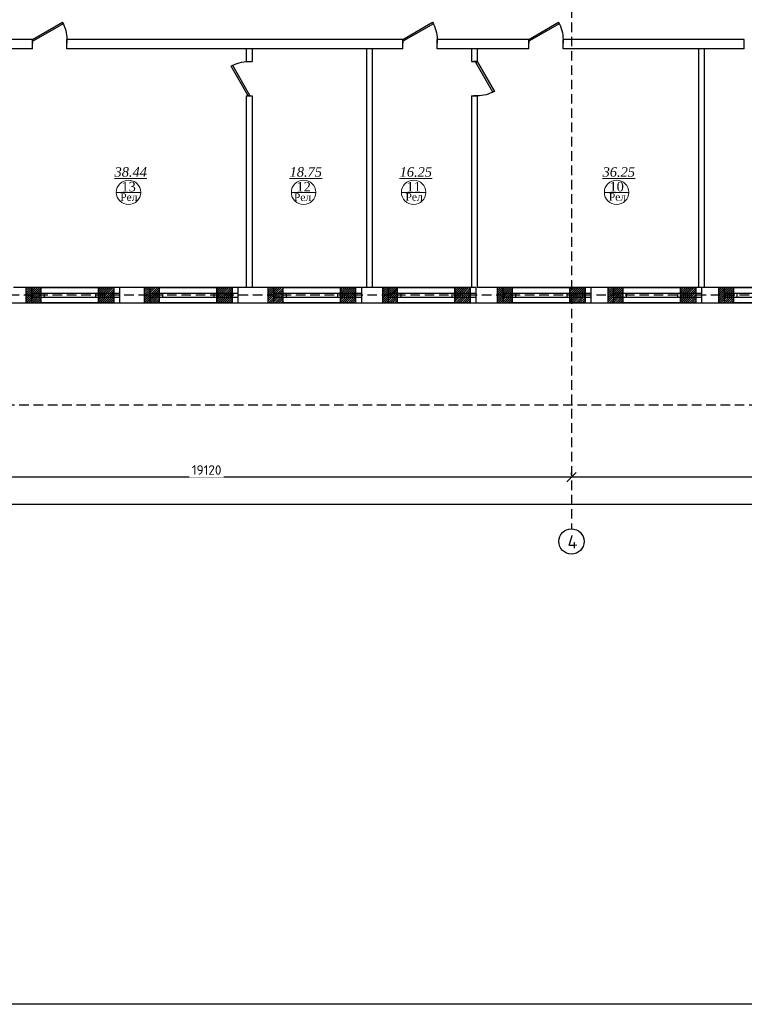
# Model space of a CAD drawing. Header units: inches. Extents: x 8001 to 766003, y -84601 to 563258.
# Tile 151 of 188: x 472994 to 491982, y 294288 to 320086. Entities that reach past the tile are written whole.
import ezdxf

# ---------------------------------------------------------------- set-up
doc = ezdxf.new("R2010")
doc.units = ezdxf.units.IN
doc.header["$MEASUREMENT"] = 0
doc.linetypes.add('( Hidden )', pattern=[0.375, 0.25, -0.125])
doc.layers.add('.', color=7, linetype='Continuous', lineweight=15)
doc.layers.add('СТЕНЫ', color=7, linetype='Continuous', lineweight=40)
doc.layers.add('PDF_Text', color=7, linetype='Continuous', true_color=0x002eb8)
doc.styles.add('PDF ISOCPEUR', font='isocpeur.ttf')
doc.styles.add('Text style', font='isocpeur.ttf', dxfattribs={"height": 250})
doc.styles.add('TIEMS', font='times.ttf')
doc.dimstyles.new('Dim Style', dxfattribs={"dimtxt": 250, "dimasz": 250, "dimexe": 125, "dimexo": 62.5, "dimgap": 62.5, "dimtad": 1, "dimdec": 0, "dimtxsty": 'Text style', "dimblk": 'OBLIQUE', "dimcen": 250, "dimclrd": 256, "dimclre": 256, "dimclrt": 256, "dimadec": 0, "dimazin": 0, "dimtfac": 1, "dimtdec": 0, "dimtmove": 0, "dimatfit": 3, "dimldrblk": 'OBLIQUE', "dimfxl": 1, "dimlwd": -1, "dimlwe": -1, "dimarcsym": 0})
pattern_1 = [(45, (1276666.25, 1731302.557), (-27.5771645, 27.5771645), []), (45, (1276668.25, 1731302.557), (-27.5771645, 27.5771645), [])]

# ---------------------------------------------------------------- blocks, each defined once
blk = doc.blocks.new('_Oblique')
at = {"color": 0, "linetype": 'ByBlock', "lineweight": -2}
blk.add_line((-0.5, -0.5), (0.5, 0.5), dxfattribs=at)
blk = doc.blocks.new('*D196')
at = {"transparency": 16777216}
for p, q in [((194300, 112740), (194300, 112803)), ((215830, 112740), (215830, 112803)), ((215830, 112678), (194300, 112678))]:
    blk.add_line(p, q, dxfattribs=at)
at = {"layer": 'Defpoints', "color": 0, "transparency": 16777216}
for p in [(194300, 112678), (194300, 112678), (215830, 112678)]:
    blk.add_point(p, dxfattribs=at)
at = {"transparency": 16777216, "xscale": 250, "yscale": 250, "zscale": 250, "rotation": 180}
blk.add_blockref('_Oblique', (194300, 112678), dxfattribs=at)
at = {"transparency": 16777216, "xscale": 250, "yscale": 250, "zscale": 250}
blk.add_blockref('_Oblique', (215830, 112678), dxfattribs=at)
at = {"transparency": 16777216, "insert": (205065, 112865), "char_height": 250, "attachment_point": 5, "style": 'Text style', "bg_fill": 3, "box_fill_scale": 1.25, "bg_fill_color": 256, "bg_fill_true_color": 13158600, "bg_fill_transparency": 0}
blk.add_mtext('21530', dxfattribs=at)
blk = doc.blocks.new('*D197')
at = {"transparency": 16777216}
for p, q in [((175180, 112740), (175180, 112803)), ((194300, 112740), (194300, 112803)), ((194300, 112678), (175180, 112678))]:
    blk.add_line(p, q, dxfattribs=at)
at = {"layer": 'Defpoints', "color": 0, "transparency": 16777216}
for p in [(175180, 112678), (175180, 112678), (194300, 112678)]:
    blk.add_point(p, dxfattribs=at)
at = {"transparency": 16777216, "xscale": 250, "yscale": 250, "zscale": 250, "rotation": 180}
blk.add_blockref('_Oblique', (175180, 112678), dxfattribs=at)
at = {"transparency": 16777216, "xscale": 250, "yscale": 250, "zscale": 250}
blk.add_blockref('_Oblique', (194300, 112678), dxfattribs=at)
at = {"transparency": 16777216, "insert": (184740, 112865), "char_height": 250, "attachment_point": 5, "style": 'Text style', "bg_fill": 3, "box_fill_scale": 1.25, "bg_fill_color": 256, "bg_fill_true_color": 13158600, "bg_fill_transparency": 0}
blk.add_mtext('19120', dxfattribs=at)
blk = doc.blocks.new('*D206')
at = {"transparency": 16777216}
for p, q in [((173280, 112049), (173280, 111848)), ((173280, 111973), (247210, 111973)), ((247210, 112035), (247210, 112098))]:
    blk.add_line(p, q, dxfattribs=at)
at = {"layer": 'Defpoints', "color": 0, "transparency": 16777216}
for p in [(173280, 112111), (247210, 111973), (247210, 111973)]:
    blk.add_point(p, dxfattribs=at)
at = {"transparency": 16777216, "xscale": 250, "yscale": 250, "zscale": 250, "rotation": 180}
blk.add_blockref('_Oblique', (173280, 111973), dxfattribs=at)
at = {"transparency": 16777216, "xscale": 250, "yscale": 250, "zscale": 250}
blk.add_blockref('_Oblique', (247210, 111973), dxfattribs=at)
at = {"transparency": 16777216, "insert": (210245, 112160), "char_height": 250, "attachment_point": 5, "style": 'Text style', "bg_fill": 3, "box_fill_scale": 1.25, "bg_fill_color": 256, "bg_fill_true_color": 13158600, "bg_fill_transparency": 0}
blk.add_mtext('74330', dxfattribs=at)
blk = doc.blocks.new('ggggggggggggggfffffggggg')
for p, q in [((3071698, 634647), (3071698, 634247)), ((3073998, 634647), (3073998, 634247)), ((3074798, 634647), (3074798, 634247)), ((3077098, 634647), (3077098, 634247)), ((3083338, 634647), (3077472, 634647)), ((3078038, 634647), (3078038, 634247)), ((3080338, 634647), (3080338, 634247)), ((3081038, 634647), (3081038, 634247)), ((3081038, 634647), (3081038, 634247)), ((3083338, 634647), (3083338, 634247)), ((3092472, 634647), (3083372, 634647)), ((3084048, 634647), (3084048, 634247)), ((3084048, 634647), (3084048, 634247)), ((3086348, 634647), (3086348, 634247)), ((3086948, 634647), (3086948, 634247)), ((3086948, 634647), (3086948, 634247)), ((3086948, 634647), (3086948, 634247)), ((3089248, 634647), (3089248, 634247)), ((3089848, 634647), (3089848, 634247)), ((3089848, 634647), (3089848, 634247))]:
    blk.add_line(p, q)
at = {"color": 5}
for p, q in [((3071698, 634497), (3073998, 634497)), ((3071698, 634397), (3073998, 634397)), ((3074798, 634497), (3077098, 634497)), ((3074798, 634397), (3077098, 634397)), ((3078038, 634497), (3080338, 634497)), ((3078038, 634397), (3080338, 634397)), ((3081038, 634497), (3083338, 634497)), ((3081038, 634397), (3083338, 634397)), ((3084048, 634497), (3086348, 634497)), ((3084048, 634397), (3086348, 634397)), ((3086948, 634497), (3089248, 634497)), ((3086948, 634397), (3089248, 634397)), ((3089848, 634497), (3092148, 634497)), ((3089848, 634397), (3092148, 634397))]:
    blk.add_line(p, q, dxfattribs=at)
blk = doc.blocks.new('gggggggggggggggffffffffffgc')
at = {"layer": '.'}
h = blk.add_hatch(dxfattribs=at)
h.set_pattern_fill('JIS_LC_8', color=32, scale=5)
h.set_pattern_definition(pattern_1)
h.paths.add_polyline_path([(1969330, 2113298), (1968930, 2113298), (1968930, 2112898), (1969330, 2112898)])
h = blk.add_hatch(dxfattribs=at)
h.set_pattern_fill('JIS_LC_8', color=32, scale=5)
h.set_pattern_definition(pattern_1)
h.paths.add_polyline_path([(1970830, 2113298), (1971230, 2113298), (1971230, 2112898), (1970830, 2112898)])
for p, q in [((1968930, 2113298), (1968930, 2112898)), ((1968930, 2113298), (1968930, 2112898)), ((1971230, 2113298), (1971230, 2112898))]:
    blk.add_line(p, q)
at = {"color": 5}
for p, q in [((1969330, 2113148), (1970830, 2113148)), ((1969330, 2113048), (1970830, 2113048))]:
    blk.add_line(p, q, dxfattribs=at)
for points in [[(1969330, 2113298), (1968930, 2113298), (1968930, 2112898), (1969330, 2112898)], [(1970830, 2113298), (1971230, 2113298), (1971230, 2112898), (1970830, 2112898)]]:
    blk.add_lwpolyline(points, close=True)
at = {"color": 0}
blk.add_lwpolyline([(1969330, 2113298), (1970830, 2113298), (1970830, 2112898), (1969330, 2112898)], close=True, dxfattribs=at)
at = {"color": 5}
for points in [[(1969410, 2113148), (1969410, 2113048)], [(1970750, 2113148), (1970750, 2113048)]]:
    blk.add_lwpolyline(points, dxfattribs=at)
blk = doc.blocks.new('*U290')
at = {"color": 5}
for p, q in [((0, 0), (0, -4)), ((-36, 0), (-36, -4))]:
    blk.add_line(p, q, dxfattribs=at)
blk.add_lwpolyline([(0, 0), (-31.2, 18), (-32.1, 16.5), (-0.9, -1.5)], close=True, dxfattribs=at)
blk.add_arc((0, 0), 36, 150, 180, dxfattribs=at)
blk = doc.blocks.new('*U10')
at = {"color": 5}
for p, q in [((0, 0), (0, 4)), ((36, 0), (36, 4))]:
    blk.add_line(p, q, dxfattribs=at)
blk.add_lwpolyline([(0, 0), (31.2, -18), (32.1, -16.5), (0.9, 1.5)], close=True, dxfattribs=at)
blk.add_arc((0, 0), 36, 330, 0, dxfattribs=at)
blk = doc.blocks.new('fhgsg')
at = {"color": 1, "linetype": '( Hidden )', "ltscale": 1000}
for p, q in [((194299.6, 152716.5), (194299.6, 111324.1)), ((227829.6, 117446.5), (169789.1, 117446.5)), ((245329.6, 114566.5), (169789.1, 114566.5))]:
    blk.add_line(p, q, dxfattribs=at)
for p, q in [((180179.6, 124146.5), (178681.1, 124146.5)), ((180179.6, 123896.5), (180179.6, 124146.5)), ((189879.6, 124146.5), (181079.6, 124146.5)), ((181079.6, 123896.5), (181079.6, 124146.5)), ((189879.6, 123896.5), (189879.6, 124146.5)), ((193179.6, 124146.5), (190779.6, 124146.5)), ((190779.6, 123896.5), (190779.6, 124146.5)), ((193179.6, 123896.5), (193179.6, 124146.5)), ((198829.6, 124146.5), (194079.6, 124146.5)), ((198829.6, 123896.5), (198829.6, 124146.5)), ((180179.6, 123896.5), (179629.1, 123896.5)), ((185779.6, 123896.5), (181079.6, 123896.5)), ((189879.6, 123896.5), (185779.6, 123896.5)), ((185779.6, 123896.5), (185779.6, 123566.5)), ((185929.6, 123896.5), (185929.6, 123566.5)), ((185929.6, 123896.5), (185929.6, 123566.5)), ((188929.6, 123896.5), (188929.6, 117646.5)), ((189079.6, 123896.5), (189079.6, 117646.5)), ((191829.6, 123896.5), (190779.6, 123896.5)), ((191679.6, 123896.5), (191679.6, 123566.5)), ((193179.6, 123896.5), (191829.6, 123896.5)), ((191829.6, 123896.5), (191829.6, 123566.5)), ((198829.6, 123896.5), (194079.6, 123896.5)), ((197629.6, 123896.5), (197629.6, 117646.5)), ((197779.6, 123896.5), (197779.6, 117646.5)), ((185779.6, 123566.5), (185929.6, 123566.5)), ((191679.6, 123566.5), (191829.6, 123566.5)), ((185779.6, 122666.5), (185929.6, 122666.5)), ((185779.6, 122666.5), (185779.6, 117646.5)), ((185929.6, 122666.5), (185929.6, 117646.5)), ((185929.6, 122666.5), (185929.6, 117646.5)), ((191679.6, 122666.5), (191679.6, 117646.5)), ((191679.6, 122666.5), (191829.6, 122666.5)), ((191829.6, 122666.5), (191829.6, 117646.5)), ((185929.6, 117646.5), (179679.1, 117646.5)), ((191679.6, 117646.5), (185929.6, 117646.5)), ((200929.6, 117646.5), (191829.6, 117646.5)), ((173081.1, 117246.5), (222029.6, 117246.5))]:
    blk.add_line(p, q)
at = {"lineweight": 0, "ltscale": 100}
for p, q in [((182373.8, 120140), (183013.8, 120140)), ((186960.5, 120140), (187600.5, 120140)), ((189843.6, 120140), (190483.6, 120140)), ((195162.3, 120140), (195802.3, 120140))]:
    blk.add_line(p, q, dxfattribs=at)
at = {"color": 0}
blk.add_lwpolyline([(194079.6, 123896.5), (194079.6, 124146.5)], dxfattribs=at)
blk.add_circle((194299.6, 110994.1), 330)
at = {"layer": 'СТЕНЫ', "color": 0, "linetype": 'ByBlock', "lineweight": 0, "ltscale": 100}
for centre in [(182693.8, 120140), (187280.5, 120140), (190163.6, 120140), (195482.3, 120140)]:
    blk.add_circle(centre, 320, dxfattribs=at)
at = {"color": 5, "xscale": -25, "yscale": 25, "zscale": 25}
for p in [(180179.6, 124146.5), (189879.6, 124146.5), (193179.6, 124146.5)]:
    blk.add_blockref('*U290', p, dxfattribs=at)
at = {"color": 5, "xscale": -25, "yscale": 25, "zscale": 25, "rotation": 270}
for name, p in [('*U10', (185829.6, 122666.5)), ('*U290', (191829.6, 123566.5))]:
    blk.add_blockref(name, p, dxfattribs=at)
blk.add_blockref('ggggggggggggggfffffggggg', (-2891542.9, -517000.8))
at = {"color": 0}
for p in [(-1788924.4, -1995651.7), (-1785824.4, -1995651.7), (-1782584.4, -1995651.7), (-1779584.4, -1995651.7), (-1776574.4, -1995651.7), (-1773674.4, -1995651.7), (-1770774.4, -1995651.7)]:
    blk.add_blockref('gggggggggggggggffffffffffgc', p, dxfattribs=at)
at = {"lineweight": 0, "ltscale": 100, "char_height": 250, "attachment_point": 5, "style": 'TIEMS'}
for s, insert in [('\\A1;{\\fTimes New Roman|b0|i1|c204|p18;\\L38.44}', (182752.8, 120672.2)), ('\\A1;{\\fTimes New Roman|b0|i1|c204|p18;\\L18.75}', (187339.5, 120672.2)), ('\\A1;{\\fTimes New Roman|b0|i1|c204|p18;\\L16.25}', (190222.7, 120672.2)), ('\\A1;{\\fTimes New Roman|b0|i1|c204|p18;\\L36.25}', (195541.4, 120672.2)), ('\\A1;13', (182695.9, 120288.2)), ('\\A1;12', (187282.6, 120288.2)), ('\\A1;11', (190165.7, 120288.2)), ('\\A1;10', (195484.4, 120288.2))]:
    blk.add_mtext(s, dxfattribs=dict(at, insert=insert))
at = {"lineweight": 0, "ltscale": 100, "char_height": 200, "width": 1156.471, "attachment_point": 5, "style": 'TIEMS'}
for insert in [(182702.4, 120014.1), (187254, 120012), (190177.5, 120017.8), (195505.1, 120019.8)]:
    blk.add_mtext('\\A1;Рел', dxfattribs=dict(at, insert=insert))
at = {"layer": 'PDF_Text', "color": 0, "style": 'PDF ISOCPEUR'}
blk.add_text('4', height=351.7, dxfattribs=at).set_placement((194195.6, 110806.9))
dim = blk.add_linear_dim(base=(194299.6, 112677.9), p1=(215829.6, 112677.9), p2=(194299.6, 112677.9), dimstyle='Dim Style', override={"dimtfill": 1, "dimarcsym": 1})
dim.commit()
dim.dimension.update_dxf_attribs({"geometry": '*D196', "text_midpoint": (205064.6, 112865.4)})
dim = blk.add_linear_dim(base=(247209.6, 111972.5), p1=(173279.6, 112111.4), p2=(247209.6, 111972.5), text='74330', dimstyle='Dim Style', override={"dimtfill": 1, "dimarcsym": 1})
dim.commit()
dim.dimension.update_dxf_attribs({"geometry": '*D206', "text_midpoint": (210244.6, 112160)})
dim = blk.add_linear_dim(base=(175179.6, 112677.9), p1=(194299.6, 112677.9), p2=(175179.6, 112677.9), dimstyle='Dim Style', override={"dimtfill": 1, "dimarcsym": 1})
dim.commit()
dim.dimension.update_dxf_attribs({"geometry": '*D197', "text_midpoint": (184739.6, 112865.4)})

msp = doc.modelspace()

# ---------------------------------------------------------------- block references
at = {"color": 25}
msp.add_blockref('fhgsg', (293152.126, 195421.715), dxfattribs=at)

# ---------------------------------------------------------------- next in the draw order: linework, layer by layer
msp.add_lwpolyline([(460584.157, 362688.364), (558084.157, 362688.364), (558084.157, 294288.364), (460584.157, 294288.364)], close=True)

doc.saveas('drawing.dxf')
